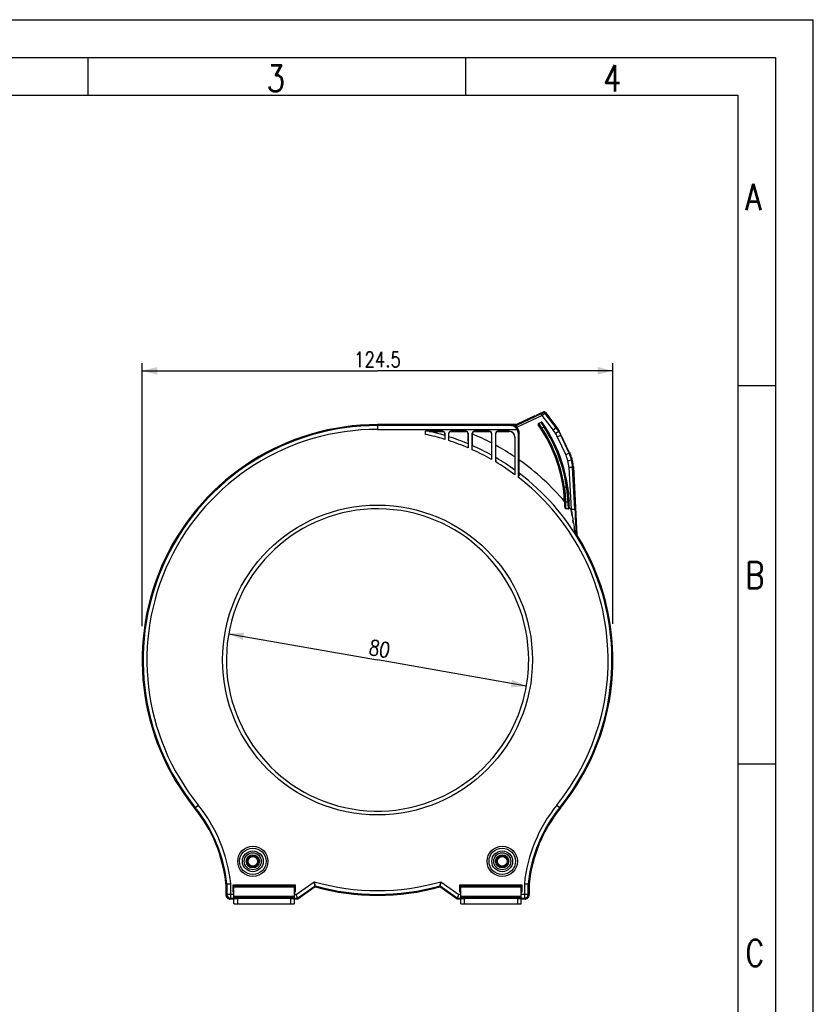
# Model space of a CAD drawing. Header units: millimetres. Extents: x 0 to 210, y 0 to 297.
# Tile 13 of 13: x 105 to 210, y 167 to 297. Entities that reach past the tile are written whole.
import ezdxf

# ---------------------------------------------------------------- set-up
doc = ezdxf.new("R2010")
doc.units = ezdxf.units.MM
doc.header["$LTSCALE"] = 19.36
doc.layers.get('0').update_dxf_attribs({"linetype": 'CONTINUOUS'})
doc.styles.get("Standard").update_dxf_attribs({"font": 'SIMPLEX.SHX', "width": 0.8})
doc.dimstyles.new('DIMSTYLE_1', dxfattribs={"dimtxt": 2, "dimasz": 2, "dimexe": 1, "dimexo": 1, "dimtad": 1, "dimlfac": 2, "dimdsep": 46, "dimtxsty": 'Standard', "dimblk": '_FILLED', "dimblk1": '_FILLED', "dimblk2": '_FILLED', "dimcen": 0.09, "dimazin": 2, "dimtp": 0.01, "dimtm": 0.01, "dimtfac": 1, "dimtmove": 0, "dimatfit": 2, "dimldrblk": '_FILLED', "dimfxl": 0, "dimtolj": 1, "dimarcsym": 0})
doc.dimstyles.new('DIMSTYLE_2', dxfattribs={"dimtxt": 2, "dimasz": 2, "dimexe": 1, "dimexo": 1, "dimgap": 0.5, "dimtad": 1, "dimlfac": 2, "dimdsep": 46, "dimtxsty": 'Standard', "dimblk": '_FILLED', "dimblk1": '_FILLED', "dimblk2": '_FILLED', "dimcen": 0.09, "dimazin": 2, "dimtp": 0.01, "dimtm": 0.01, "dimtfac": 1, "dimtofl": 0, "dimtmove": 0, "dimatfit": 3, "dimldrblk": '_FILLED', "dimfxl": 0, "dimtolj": 1, "dimarcsym": 0})

# ---------------------------------------------------------------- blocks, each defined once
blk = doc.blocks.new('_FILLED')
at = {"color": 0, "linetype": 'ByBlock'}
blk.add_solid([(0, 0), (-1, 0.25), (-1, -0.25)], dxfattribs=at)
blk = doc.blocks.new('*D1')
at = {"color": 8}
for p in [(132.65, 215.75), (172.04, 208.8)]:
    blk.add_line(p, (152.34, 212.28), dxfattribs=at)
at = {"color": 8, "xscale": 2, "yscale": 2, "zscale": 2}
for p, rotation in [((132.65, 215.75), 169.9933149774), ((172.04, 208.8), 349.9933149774)]:
    blk.add_blockref('_FILLED', p, dxfattribs=dict(at, rotation=rotation))
at = {"color": 8, "insert": (152.78, 214.74), "char_height": 2, "width": 3.2, "attachment_point": 2, "rotation": 349.9933, "line_spacing_factor": 0.9}
blk.add_mtext('80', dxfattribs=at)
blk = doc.blocks.new('*D2')
at = {"color": 8}
for p, q in [((121.2, 216.76), (121.2, 251.54)), ((183.49, 217.04), (183.49, 251.54)), ((121.2, 250.54), (152.34, 250.54)), ((183.49, 250.54), (152.34, 250.54))]:
    blk.add_line(p, q, dxfattribs=at)
at = {"color": 8, "xscale": 2, "yscale": 2, "zscale": 2, "rotation": 180}
blk.add_blockref('_FILLED', (121.2, 250.54), dxfattribs=at)
at = {"color": 8, "xscale": 2, "yscale": 2, "zscale": 2}
blk.add_blockref('_FILLED', (183.49, 250.54), dxfattribs=at)
at = {"color": 8, "insert": (152.34, 253.04), "char_height": 2, "width": 8, "attachment_point": 2, "line_spacing_factor": 0.9}
blk.add_mtext('124.5', dxfattribs=at)

msp = doc.modelspace()

# ---------------------------------------------------------------- linework, layer by layer
at = {"color": 7}
for p, q in [((0, 297), (210, 297)), ((210, 0), (210, 297)), ((114, 292), (114, 287)), ((164, 292), (164, 287)), ((25, 287), (200, 287)), ((200, 287), (200, 10)), ((204.9662, 248.5379), (199.9831, 248.5379)), ((174.2467, 245.0793), (173.2697, 244.6237)), ((174.2162, 244.9539), (174.2167, 244.9544)), ((174.2167, 244.9544), (174.2467, 245.0793)), ((174.5493, 245.0067), (174.5193, 244.8818)), ((174.5493, 245.0067), (176.0771, 243.0511)), ((173.9869, 244.8425), (170.7116, 243.3152)), ((170.7626, 243.0632), (174.0926, 244.616)), ((173.25, 244.5413), (170.7975, 243.3977)), ((173.1613, 244.5732), (170.8049, 243.4744)), ((173.2032, 244.5195), (173.1613, 244.5732)), ((173.25, 244.5413), (173.2697, 244.6237)), ((173.986, 243.734), (173.6639, 243.5838)), ((173.9814, 243.7172), (173.6839, 243.5784)), ((173.986, 243.734), (173.9814, 243.7172)), ((173.9869, 244.8425), (174.0926, 244.616)), ((174.0926, 244.616), (175.5969, 242.6905)), ((174.1369, 243.6752), (174.1414, 243.692)), ((174.5193, 244.8818), (174.5183, 244.8808)), ((175.9909, 242.9983), (174.5193, 244.8818)), ((152.3442, 243.2933), (152.3356, 242.7934)), ((152.3356, 242.7934), (170.7937, 242.7934)), ((152.3442, 243.2933), (152.3442, 243.42)), ((170.6884, 243.42), (152.3442, 243.42)), ((170.0867, 243.2933), (152.3442, 243.2933)), ((158.678, 242.1289), (158.678, 242.5371)), ((160.9804, 242.5371), (158.678, 242.5371)), ((160.9607, 242.5174), (160.9804, 242.5371)), ((164.0804, 242.5371), (162.0279, 242.5371)), ((162.0279, 242.5371), (162.0513, 242.5138)), ((164.0542, 242.5109), (164.0804, 242.5371)), ((167.1804, 242.5371), (165.1279, 242.5371)), ((165.1279, 242.5371), (165.1541, 242.5109)), ((165.1541, 242.5109), (167.1542, 242.5109)), ((167.1542, 242.5109), (167.1804, 242.5371)), ((169.7805, 242.5371), (168.2279, 242.5371)), ((168.2279, 242.5371), (168.2541, 242.5109)), ((168.2541, 242.5109), (169.7543, 242.5109)), ((169.7543, 242.5109), (169.7805, 242.5371)), ((170.0867, 243.2933), (170.1086, 243.3152)), ((170.7116, 243.3152), (170.1086, 243.3152)), ((170.7123, 243.4312), (170.6884, 243.42)), ((170.6884, 243.42), (170.7116, 243.3152)), ((170.7975, 243.3977), (170.7123, 243.4312)), ((170.7937, 242.7934), (170.8957, 242.8657)), ((170.8049, 243.4744), (170.8299, 243.4129)), ((173.6144, 243.3989), (173.6343, 243.3936)), ((173.6839, 243.5784), (173.6639, 243.5838)), ((173.9957, 242.877), (174.1004, 242.9453)), ((174.3768, 243.0741), (174.1004, 242.9453)), ((174.3768, 243.0741), (174.4817, 243.1421)), ((175.9909, 242.9983), (175.5969, 242.6905)), ((175.8877, 242.2713), (176.314, 242.5325)), ((176.0771, 243.0511), (175.9909, 242.9983)), ((176.3815, 242.4897), (176.4115, 242.5669)), ((161.2304, 242.2872), (161.2137, 242.2705)), ((161.2304, 242.2872), (161.2304, 241.471)), ((161.778, 241.2986), (161.778, 242.2872)), ((161.7977, 242.2675), (161.778, 242.2872)), ((164.3304, 242.2872), (164.3043, 242.2611)), ((164.3304, 242.2872), (164.3304, 240.3409)), ((164.878, 240.1007), (164.878, 242.2872)), ((164.9042, 242.261), (164.878, 242.2872)), ((164.9042, 242.18), (164.9042, 242.261)), ((167.4304, 242.2872), (167.4042, 242.261)), ((167.4042, 242.261), (167.4042, 241.0022)), ((167.4304, 242.2872), (167.4304, 238.8036)), ((167.978, 238.4846), (167.978, 242.2872)), ((168.0042, 242.261), (167.978, 242.2872)), ((168.0042, 240.6796), (168.0042, 242.261)), ((170.5304, 241.7872), (170.5042, 241.7611)), ((170.5042, 241.7611), (170.5042, 239.15)), ((170.5304, 241.7872), (170.5304, 236.7825)), ((170.9551, 242.2871), (170.9551, 236.4614)), ((170.9551, 242.2871), (171.0801, 242.2871)), ((171.1042, 242.3111), (171.0801, 242.2871)), ((171.0801, 236.7792), (171.0801, 242.2871)), ((171.1042, 238.7346), (171.1042, 242.3111)), ((176.1292, 241.8219), (176.5823, 242.0332)), ((176.1292, 241.8219), (177.2432, 239.433)), ((176.5823, 242.0332), (176.6124, 242.0517)), ((177.6963, 239.6442), (176.5823, 242.0332)), ((176.6124, 242.0517), (177.6573, 239.8107)), ((177.7454, 239.7767), (177.6573, 239.8107)), ((177.7454, 239.7767), (177.7956, 239.669)), ((177.6963, 239.6442), (177.2432, 239.433)), ((177.5311, 238.6199), (178.0161, 238.7409)), ((177.6963, 239.6442), (177.7956, 239.669)), ((177.6586, 237.7669), (178.1578, 237.7931)), ((177.6586, 237.7669), (177.9512, 232.1824)), ((178.2572, 237.8179), (178.1578, 237.7931)), ((178.4505, 232.2085), (178.1578, 237.7931)), ((178.2572, 237.8179), (178.7286, 228.8227)), ((177.0579, 235.1362), (176.9343, 235.1179)), ((177.3631, 235.1362), (177.0579, 235.1362)), ((177.4868, 235.1542), (177.3631, 235.1362)), ((177.2298, 233.2195), (177.5554, 233.2195)), ((177.5952, 232.2771), (177.5284, 232.2771)), ((177.5284, 232.2771), (177.646, 232.2769)), ((178.4505, 232.2085), (177.9512, 232.1824)), ((178.7286, 228.8227), (178.6083, 228.7847)), ((204.9831, 198.5), (200, 198.5)), ((128.1324, 192.6885), (128.6196, 193.0826)), ((176.0688, 193.0826), (176.5559, 192.6885)), ((132.4204, 182.6399), (132.2937, 182.6333)), ((132.2937, 182.6333), (132.2937, 181.1332)), ((132.4204, 182.6399), (132.9203, 182.6658)), ((132.4204, 182.6399), (132.4204, 181.2599)), ((132.9203, 180.76), (132.9203, 182.6658)), ((133.3442, 182.4183), (133.2464, 182.516)), ((133.2464, 182.516), (141.4419, 182.516)), ((133.2464, 181.5705), (133.2464, 182.516)), ((133.3442, 179.9894), (133.3442, 182.4573)), ((141.4419, 182.516), (141.3442, 182.4183)), ((141.3442, 179.9894), (141.3442, 182.4573)), ((141.4419, 182.516), (141.4419, 181.5705)), ((141.5961, 181.2599), (143.9795, 182.9288)), ((160.7089, 182.9288), (163.0922, 181.2599)), ((163.2464, 182.516), (171.4419, 182.516)), ((163.2464, 182.516), (163.3442, 182.4183)), ((163.2464, 181.5705), (163.2464, 182.516)), ((163.3442, 179.9894), (163.3442, 182.4573)), ((171.3442, 182.4183), (171.4419, 182.516)), ((171.3442, 179.9894), (171.3442, 182.4573)), ((171.4419, 182.516), (171.4419, 181.5705)), ((171.768, 182.6658), (171.768, 180.76)), ((171.768, 182.6658), (172.268, 182.6399)), ((172.3947, 182.6333), (172.268, 182.6399)), ((172.268, 181.2599), (172.268, 182.6399)), ((172.3947, 182.6333), (172.3947, 181.1332)), ((132.2937, 181.1332), (132.4204, 181.2599)), ((133.3442, 181.2599), (132.4204, 181.2599)), ((133.2464, 181.5705), (133.3442, 181.6683)), ((133.3442, 181.5705), (133.2464, 181.5705)), ((133.3442, 182.3658), (141.3442, 182.3658)), ((133.3442, 182.237), (141.3442, 182.237)), ((141.4419, 181.5705), (141.3442, 181.6683)), ((141.4419, 181.5705), (141.3442, 181.5705)), ((141.5961, 181.2599), (141.3442, 181.2599)), ((141.7537, 180.76), (141.5961, 181.2599)), ((141.7537, 180.76), (144.0723, 182.3834)), ((144.0961, 182.2454), (141.7937, 180.6333)), ((144.0723, 182.3834), (144.0961, 182.2454)), ((160.5922, 182.2454), (160.6161, 182.3834)), ((162.8947, 180.6333), (160.5922, 182.2454)), ((160.6161, 182.3834), (162.9346, 180.76)), ((162.9346, 180.76), (163.0922, 181.2599)), ((163.3442, 181.2599), (163.0922, 181.2599)), ((163.2464, 181.5705), (163.3442, 181.6683)), ((163.3442, 181.5705), (163.2464, 181.5705)), ((163.3442, 182.3658), (171.3442, 182.3658)), ((163.3442, 182.237), (171.3442, 182.237)), ((171.4419, 181.5705), (171.3442, 181.6683)), ((171.4419, 181.5705), (171.3442, 181.5705)), ((172.268, 181.2599), (171.3442, 181.2599)), ((172.268, 181.2599), (172.3947, 181.1332)), ((132.9203, 180.76), (132.7936, 180.6333)), ((133.3442, 180.6333), (132.7936, 180.6333)), ((132.9203, 180.76), (133.3442, 180.76)), ((141.3442, 180.9746), (133.3442, 180.9746)), ((141.3442, 180.8459), (133.3442, 180.8459)), ((133.5942, 180.82), (137.3442, 180.82)), ((133.5942, 180.7633), (133.5942, 180.82)), ((133.5942, 180.7633), (137.3408, 180.7633)), ((140.8442, 180.7306), (133.8442, 180.7306)), ((133.8442, 179.9807), (133.8442, 180.7306)), ((140.8442, 179.9807), (133.8442, 179.9807)), ((137.3442, 180.82), (137.3442, 180.7633)), ((140.8442, 180.7306), (140.8442, 179.9807)), ((141.3442, 180.76), (141.7537, 180.76)), ((141.7937, 180.6333), (141.3442, 180.6333)), ((141.7537, 180.76), (141.7937, 180.6333)), ((162.9346, 180.76), (162.8947, 180.6333)), ((163.3442, 180.6333), (162.8947, 180.6333)), ((162.9346, 180.76), (163.3442, 180.76)), ((171.3442, 180.9746), (163.3442, 180.9746)), ((171.3442, 180.8459), (163.3442, 180.8459)), ((163.5942, 180.82), (167.3442, 180.82)), ((163.5942, 180.7633), (163.5942, 180.82)), ((163.5942, 180.7633), (167.3408, 180.7633)), ((170.8442, 180.7306), (163.8442, 180.7306)), ((163.8442, 179.9807), (163.8442, 180.7306)), ((170.8442, 179.9807), (163.8442, 179.9807)), ((167.3442, 180.82), (167.3442, 180.7633)), ((170.8442, 180.7306), (170.8442, 179.9807)), ((171.3442, 180.76), (171.768, 180.76)), ((171.8947, 180.6333), (171.3442, 180.6333)), ((171.8947, 180.6333), (171.768, 180.76))]:
    msp.add_line(p, q, dxfattribs=at)
at = {"color": 8}
for p, q in [((20, 292), (205, 292)), ((205, 292), (205, 5)), ((167.9783, 238.6369), (167.9784, 238.6598)), ((167.9784, 238.6597), (167.9783, 238.6368)), ((167.9786, 238.6904), (167.9784, 238.6597)), ((171.1037, 238.3984), (171.104, 238.5638)), ((171.104, 238.5638), (171.1042, 238.7346)), ((171.0992, 237.65), (171.0994, 237.673)), ((171.0994, 237.673), (171.1006, 237.8071)), ((171.0994, 237.673), (171.1006, 237.8068)), ((171.1006, 237.8071), (171.1007, 237.8206)), ((171.1006, 237.8068), (171.1007, 237.8202)), ((177.9512, 232.1824), (178.0298, 231.7465)), ((178.0298, 231.7465), (178.1044, 231.3288)), ((178.1044, 231.3288), (178.1671, 230.9735)), ((178.1044, 231.3288), (178.1671, 230.9736)), ((178.1671, 230.9736), (178.1752, 230.9271)), ((178.1671, 230.9735), (178.1723, 230.9439)), ((178.1723, 230.9439), (178.1752, 230.9271)), ((178.1752, 230.9271), (178.204, 230.7627)), ((178.1752, 230.9271), (178.1817, 230.8902)), ((178.2744, 230.3567), (178.3137, 230.1268)), ((178.2744, 230.3566), (178.3138, 230.1269)), ((178.3137, 230.1268), (178.3428, 229.9561)), ((178.3138, 230.1269), (178.3428, 229.9562)), ((178.3428, 229.9562), (178.345, 229.943)), ((178.3428, 229.9561), (178.345, 229.9429)), ((178.345, 229.943), (178.3543, 229.8883)), ((178.345, 229.9429), (178.3542, 229.8883)), ((178.3542, 229.8883), (178.3722, 229.7815)), ((178.3543, 229.8883), (178.3722, 229.7814)), ((178.4524, 229.2964), (178.4623, 229.2352)), ((178.4525, 229.2962), (178.4624, 229.2351)), ((143.9795, 182.9288), (144.0064, 182.7692)), ((144.0064, 182.7691), (143.9885, 182.8727)), ((144.036, 182.595), (144.0184, 182.6992)), ((144.0185, 182.6991), (144.036, 182.595)), ((144.0486, 182.5215), (144.036, 182.595)), ((160.6421, 182.5352), (160.6179, 182.3936)), ((160.6614, 182.6494), (160.6421, 182.5352)), ((160.6638, 182.6637), (160.6614, 182.6494)), ((160.6753, 182.7304), (160.7089, 182.9288)), ((160.6161, 182.3834), (160.618, 182.3944))]:
    msp.add_line(p, q, dxfattribs=at)
at = {"color": 7}
for centre, radius in [((152.3442, 212.2767), 20.4985), ((135.8442, 185.6333), 2), ((168.8442, 185.6333), 2), ((135.8442, 185.6333), 1.75), ((135.8442, 185.6333), 1.375), ((135.8442, 185.6333), 1.125), ((135.8442, 185.6333), 0.87), ((135.8442, 185.6333), 0.7428), ((168.8442, 185.6333), 1.75), ((168.8442, 185.6333), 1.375), ((168.8442, 185.6333), 1.125), ((168.8442, 185.6333), 0.87), ((168.8442, 185.6333), 0.7428), ((135.8442, 185.6333), 0.6359), ((168.8442, 185.6333), 0.6359)]:
    msp.add_circle(centre, radius, dxfattribs=at)
for centre, radius, start, end in [((174.3212, 244.7272), 0.2498, 37.940513, 114.854262), ((174.3558, 244.8455), 0.258, 112.281864, 115.003663), ((174.3523, 244.8529), 0.2498, 112.187168, 114.998632), ((174.3223, 244.7278), 0.25, 38.015579, 89.994148), ((174.3521, 244.8511), 0.2517, 72.728776, 89.937243), ((174.3518, 244.8517), 0.2511, 52.727831, 72.62023), ((174.3513, 244.8516), 0.2515, 38.052608, 52.648669), ((174.0342, 243.6038), 0.125, 34.788329, 114.983038), ((174.0388, 243.6207), 0.125, 34.804215, 114.999502), ((157.7192, 232.2767), 20, 0.578561, 34.803719), ((152.3442, 212.2767), 31.1433, 90, 218.974092), ((152.3442, 212.2767), 31.0166, 90, 218.974092), ((152.3442, 212.2767), 30.5167, 90.016065, 218.974092), ((152.3442, 212.2767), 31.0166, 73.368159, 77.250108), ((161.763, 511.8435), 269.3272, 269.452483, 269.829314), ((160.9804, 242.2872), 0.2499, 359.996377, 90.003628), ((162.0279, 242.2872), 0.2499, 89.996372, 180.003623), ((164.1532, 1025.0278), 782.5169, 269.8460999, 269.9927517), ((164.0542, 242.2605), 0.2505, 81.135306, 89.990976), ((164.0804, 242.2872), 0.2499, 359.996401, 90.003604), ((164.054, 242.2607), 0.2503, 0.09236, 56.197486), ((165.1279, 242.2872), 0.2499, 89.996396, 180.003599), ((167.1804, 242.2872), 0.2499, 359.996401, 90.003604), ((168.2279, 242.2872), 0.2499, 89.996396, 180.003599), ((169.7803, 241.7871), 0.75, 0.009707, 89.990293), ((170.1068, 242.3117), 0.9974, 359.962935, 48.888704), ((170.0802, 242.2871), 0.8749, 359.998541, 35.361012), ((170.0802, 242.287), 0.9999, 0.001088, 35.362024), ((173.7167, 243.4705), 0.125, 114.994247, 214.987012), ((173.7368, 243.4652), 0.125, 115.026529, 214.9082), ((157.7192, 232.2767), 19.4, 2.83736, 34.98126), ((157.7192, 232.2767), 19.424, 8.411034, 33.074786), ((157.7192, 232.2767), 19.549, 8.411034, 33.074786), ((157.7192, 232.2767), 19.851, 8.282185, 32.951156), ((157.7192, 232.2767), 19.976, 8.282185, 32.951156), ((172.0484, 239.9184), 4.5029, 25.002609, 37.997391), ((172.048, 239.9181), 5.0034, 25.002808, 37.997192), ((152.3442, 212.2767), 30.5167, 73.070742, 78.021041), ((152.3442, 212.2767), 30.5167, 66.872755, 71.992821), ((152.3442, 212.2767), 31.0166, 67.283775, 72.276125), ((152.3442, 212.2767), 32.4339, 62.333194, 67.216558), ((152.3442, 212.2767), 30.5167, 60.372564, 65.749936), ((152.3442, 212.2767), 31.0166, 60.914538, 66.147946), ((152.3442, 212.2767), 32.4339, 55.950563, 61.129722), ((152.3442, 212.2767), 30.5167, 53.420195, 59.182608), ((152.3442, 212.2767), 31.0166, 54.122087, 59.713593), ((152.3442, 212.2767), 32.4339, 40.25926, 54.661409), ((173.1556, 237.528), 4.5096, 14.012657, 24.987375), ((173.1551, 237.5299), 4.5096, 3.012625, 13.987343), ((173.1544, 237.5276), 5.0109, 14.012653, 24.987034), ((173.2587, 237.5539), 5.0057, 17.674606, 24.995295), ((173.1539, 237.5297), 5.0109, 3.012966, 13.987347), ((173.2694, 237.5575), 4.9944, 16.362652, 17.671748), ((173.2668, 237.5568), 4.9971, 15.226582, 16.362661), ((173.2655, 237.5564), 4.9985, 12.773423, 15.226573), ((173.2668, 237.5567), 4.9971, 11.637381, 12.773413), ((173.2695, 237.5573), 4.9944, 10.328245, 11.63739), ((173.2583, 237.5555), 5.0057, 3.004702, 10.325384), ((152.3442, 212.2767), 30.5167, 321.025908, 52.420472), ((152.3442, 212.2767), 31.0166, 321.025908, 52.823731), ((151.886, 231.6126), 25.7197, 3.582095, 7.874384), ((155.8441, 232.1842), 21.2773, 0.899597, 2.836131), ((157.7128, 232.5597), 19.406, 359.877629, 2.164928), ((157.7125, 232.4799), 19.5313, 359.57257, 2.170239), ((157.7122, 231.9085), 19.8865, 1.062162, 3.779904), ((157.7123, 231.9884), 20.0113, 1.296164, 3.77475), ((152.3442, 212.2767), 19.9986, 0, 347.13071), ((177.5968, 227.3747), 4.9025, 89.42445, 90.018277), ((152.3442, 212.2767), 32.4339, 37.859743, 38.525683), ((159.3403, 232.2931), 18.3788, 0.461276, 0.578565), ((152.3442, 212.2767), 31.1433, 321.025908, 32.09236), ((130.7898, 227.2612), 47.8428, 1.824804, 2.221615), ((113.2316, 180.6333), 19.7933, 5.893935, 38.974092), ((191.4567, 180.6333), 19.7933, 141.025908, 174.106065), ((113.2316, 180.6333), 19.1667, 5.989593, 38.974092), ((113.2316, 180.6333), 19.2934, 5.969876, 38.974092), ((191.4567, 180.6333), 19.2934, 141.025908, 174.030124), ((191.4567, 180.6333), 19.1667, 141.025908, 174.010407), ((152.3442, 212.2767), 30.5167, 254.091508, 285.908492), ((132.7971, 181.1339), 0.5034, 180.076357, 195.106354), ((132.9205, 181.2601), 0.5001, 180.02102, 269.978789), ((152.3442, 212.2767), 31.0166, 254.532468, 285.467532), ((152.3442, 212.2767), 31.1433, 254.64241, 285.35759), ((171.7679, 181.2601), 0.5001, 270.02102, 359.978789), ((171.8912, 181.1339), 0.5034, 344.893647, 359.923643), ((132.7933, 181.1329), 0.4995, 195.109692, 254.890839), ((132.7943, 181.1367), 0.5034, 254.893648, 269.923646), ((171.8941, 181.1367), 0.5034, 270.076354, 285.106352), ((171.8951, 181.1329), 0.4995, 285.109161, 344.890308)]:
    msp.add_arc(centre, radius, start, end, dxfattribs=at)
at = {"color": 8}
for centre, radius, start, end in [((170.0994, 242.3273), 0.988, 85.027741, 89.467266), ((170.1002, 242.3358), 0.9795, 85.033052, 89.510422), ((170.1001, 242.3349), 0.9804, 84.272674, 85.031575), ((170.0979, 242.3157), 0.9996, 64.860496, 84.996434), ((170.0925, 242.3028), 1.0136, 61.455241, 64.897389), ((170.084, 242.2885), 1.0302, 51.898681, 61.417078), ((170.0836, 242.2873), 1.0314, 49.993175, 51.922091), ((169.7437, 241.8308), 1.6001, 50.18775, 51.182934), ((170.0921, 242.2976), 1.0181, 48.944198, 49.991846), ((212.1505, 238.4679), 44.1725, 179.780843, 179.978395), ((191.4657, 238.5101), 23.4878, 179.690912, 180.062189), ((59.8532, 238.7166), 111.251, 359.872955, 0.009245), ((149.9514, 237.6477), 21.1459, 358.618871, 358.913286), ((140.0601, 237.8426), 31.0391, 358.899858, 359.0372), ((134.3257, 237.8717), 36.7733, 359.025677, 359.142101), ((109.2412, 238.3019), 61.8614, 359.091571, 359.396255), ((123.4411, 238.1136), 47.6603, 359.0472, 359.442684), ((68.9555, 238.6379), 102.1485, 359.54136, 359.865687), ((177.3357, 232.5221), 0.2168, 196.591452, 198.998802), ((177.3396, 232.5235), 0.2209, 199.002138, 205.381335), ((15.3578, 202.6337), 165.2566, 10.146604, 10.300167), ((-32.5586, 193.9623), 213.9512, 10.058281, 10.171894), ((4.1502, 200.381), 176.6855, 9.767753, 9.901401), ((57.8053, 209.5531), 122.2521, 9.386727, 9.524221), ((76.1526, 212.6217), 103.6499, 9.367272, 9.529431), ((116.2767, 219.2054), 62.9893, 9.218452, 9.399011), ((103.6853, 217.17), 75.7441, 9.212519, 9.362463), ((152.3442, 212.2767), 19.9986, 347.13071, 360), ((148.3811, 183.6099), 4.454, 188.796448, 189.527502), ((160.0515, 185.4878), 16.2738, 189.616472, 189.75513), ((125.5928, 179.5714), 18.6892, 9.634166, 9.851672), ((137.059, 181.4957), 7.0627, 9.810257, 10.067776), ((66.0688, 198.6149), 95.9305, 350.265301, 350.428559), ((168.3367, 181.3697), 7.7812, 169.929113, 170.426362)]:
    msp.add_arc(centre, radius, start, end, dxfattribs=at)
at = {"color": 7}
for centre, major_axis, ratio, start_param, end_param in [((165.1542, 242.2609), (0.1768, -0.1768), 0.99969546, 2.35634678, 3.92683852), ((167.1541, 242.2609), (0.1768, 0.1768), 0.99969546, -0.78524587, 0.78524588), ((168.2542, 242.2609), (0.1768, -0.1768), 0.99969546, 2.35634678, 3.92683852), ((169.7541, 241.7608), (0.5305, 0.5305), 0.99969546, -0.78524587, 0.78524587), ((172.1364, 239.9725), (4.2639, 2.6129), 0.99984572, -0.00433179, 0.11342905), ((172.1364, 239.9725), (-4.2639, -2.6129), 0.99984572, 9.42044617, 9.53820701), ((172.1564, 239.9848), (-2.3609, 4.4079), 0.98228239, -1.62719824, -1.52812977)]:
    msp.add_ellipse(centre, major_axis=major_axis, ratio=ratio, start_param=start_param, end_param=end_param, dxfattribs=at)
for points, knots in [([(173.9869, 244.8425), (174.0152, 244.8557), (174.0676, 244.8805), (174.1372, 244.9131), (174.1847, 244.938), (174.2098, 244.9489), (174.2162, 244.9539)], [0, 0, 0, 0, 0.36678601, 0.68251166, 0.90370644, 1, 1, 1, 1]), ([(174.3224, 244.9778), (174.313, 244.9778), (174.2768, 244.9757), (174.241, 244.9658), (174.2167, 244.9544)], [0, 0, 0, 0, 0.25934229, 1, 1, 1, 1]), ([(174.3768, 243.0741), (174.3513, 243.1155), (174.3013, 243.1964), (174.2285, 243.3138), (174.161, 243.4221), (174.1015, 243.5175), (174.0581, 243.5873), (174.0293, 243.6342), (174.0125, 243.6617), (173.9995, 243.6837), (173.9894, 243.7001), (173.9848, 243.7104), (173.9811, 243.7156), (173.9814, 243.7172)], [0, 0, 0, 0, 0.19292595, 0.377974, 0.54916468, 0.69966196, 0.82481005, 0.87575174, 0.91844126, 0.95276596, 0.97780165, 0.99355477, 1, 1, 1, 1]), ([(174.5183, 244.8808), (174.5055, 244.8708), (174.4596, 244.8436), (174.3706, 244.7863), (174.2418, 244.7076), (174.1448, 244.6479), (174.0926, 244.616)], [0, 0, 0, 0, 0.09695612, 0.31842708, 0.63392821, 1, 1, 1, 1]), ([(174.1369, 243.6752), (174.1366, 243.6739), (174.1397, 243.6694), (174.1437, 243.6609), (174.1524, 243.6472), (174.1693, 243.6199), (174.1986, 243.5749), (174.2414, 243.5095), (174.2934, 243.4304), (174.3746, 243.3066), (174.4382, 243.2092), (174.4817, 243.1421)], [0, 0, 0, 0, 0.00643224, 0.02214778, 0.04715049, 0.08145154, 0.17506581, 0.30023056, 0.45076304, 0.62199173, 1, 1, 1, 1]), ([(160.9607, 242.5174), (160.9977, 242.5173), (161.071, 242.5003), (161.1759, 242.4207), (161.2125, 242.3268), (161.2137, 242.2705)], [0, 0, 0, 0, 0.28784253, 0.56233263, 1, 1, 1, 1]), ([(161.7977, 242.2675), (161.7985, 242.3266), (161.8498, 242.4573), (161.9831, 242.5139), (162.0513, 242.5138)], [0, 0, 0, 0, 0.46444301, 1, 1, 1, 1]), ([(170.0867, 243.2933), (170.235, 243.2918), (170.5517, 243.2157), (170.8, 243.0006), (170.8957, 242.8657)], [0, 0, 0, 0, 0.47288259, 1, 1, 1, 1]), ([(170.7937, 242.7934), (170.7153, 242.9407), (170.558, 243.1341), (170.2858, 243.2694), (170.1515, 243.2923), (170.0867, 243.2933)], [0, 0, 0, 0, 0.55490839, 0.78466993, 1, 1, 1, 1]), ([(170.7116, 243.3152), (170.7116, 243.3133), (170.7139, 243.3064), (170.7165, 243.2916), (170.7221, 243.2682), (170.732, 243.223), (170.7471, 243.1545), (170.7605, 243.0966), (170.767, 243.0653)], [0, 0, 0, 0, 0.02281794, 0.08286741, 0.17784807, 0.30341052, 0.62535599, 1, 1, 1, 1]), ([(173.6343, 243.3936), (173.6357, 243.3932), (173.6389, 243.3888), (173.6458, 243.3816), (173.6557, 243.3686), (173.6755, 243.3429), (173.7071, 243.2997), (173.7525, 243.2365), (173.8062, 243.1597), (173.8891, 243.0388), (173.9526, 242.9432), (173.9957, 242.877)], [0, 0, 0, 0, 0.00703788, 0.02353541, 0.04922686, 0.08368727, 0.17847006, 0.30311149, 0.45419966, 0.62429899, 1, 1, 1, 1]), ([(173.6839, 243.5784), (173.6856, 243.5778), (173.689, 243.5725), (173.6969, 243.5635), (173.7081, 243.5475), (173.7308, 243.5158), (173.767, 243.4628), (173.8192, 243.3852), (173.8812, 243.291), (173.9769, 243.143), (174.0504, 243.0261), (174.1004, 242.9453)], [0, 0, 0, 0, 0.00689085, 0.02327955, 0.04887753, 0.08325693, 0.17791519, 0.30249514, 0.45359964, 0.62380472, 1, 1, 1, 1]), ([(161.2137, 242.2705), (161.2142, 242.2424), (161.2163, 242.1508), (161.2188, 242.0592), (161.2218, 241.9957)], [0, 0, 0, 0, 0.30624431, 1, 1, 1, 1]), ([(161.7866, 241.8211), (161.7878, 241.8473), (161.7934, 241.9961), (161.7959, 242.1449), (161.7977, 242.2675)], [0, 0, 0, 0, 0.17638264, 1, 1, 1, 1]), ([(164.3043, 242.2611), (164.3048, 241.9847), (164.3067, 241.6004), (164.3139, 241.1424), (164.3184, 240.961), (164.3218, 240.8873)], [0, 0, 0, 0, 0.60364547, 0.83907965, 1, 1, 1, 1]), ([(164.8866, 240.6443), (164.8904, 240.7256), (164.8951, 240.9287), (164.9026, 241.4406), (164.9042, 241.8712), (164.9042, 242.18)], [0, 0, 0, 0, 0.15895905, 0.39684388, 1, 1, 1, 1]), ([(167.4042, 241.0022), (167.4042, 240.6812), (167.4057, 240.2304), (167.4131, 239.6903), (167.4179, 239.4713), (167.4218, 239.382)], [0, 0, 0, 0, 0.59436517, 0.83458576, 1, 1, 1, 1]), ([(167.9866, 239.06), (167.9905, 239.1482), (167.9952, 239.3662), (168.0027, 239.9061), (168.0042, 240.3577), (168.0042, 240.6796)], [0, 0, 0, 0, 0.16340272, 0.40392778, 1, 1, 1, 1]), ([(170.5042, 239.15), (170.5042, 238.8103), (170.5057, 238.3294), (170.513, 237.749), (170.5178, 237.5081), (170.5218, 237.4085)], [0, 0, 0, 0, 0.58509994, 0.82825226, 1, 1, 1, 1]), ([(171.0801, 236.7792), (171.0795, 236.7253), (171.0424, 236.6127), (170.9852, 236.5142), (170.9551, 236.4614)], [0, 0, 0, 0, 0.47031056, 1, 1, 1, 1]), ([(176.9343, 235.1179), (176.9584, 234.9549), (177.0392, 234.349), (177.0882, 233.7389), (177.105, 233.2928)], [0, 0, 0, 0, 0.26963356, 1, 1, 1, 1]), ([(177.0579, 235.1362), (177.0822, 234.965), (177.1635, 234.3285), (177.2128, 233.6879), (177.2298, 233.2195)], [0, 0, 0, 0, 0.26954261, 1, 1, 1, 1]), ([(177.4868, 235.1542), (177.5109, 234.9888), (177.5934, 234.3746), (177.6504, 233.7572), (177.6802, 233.3058)], [0, 0, 0, 0, 0.26984633, 1, 1, 1, 1]), ([(177.2298, 233.2195), (177.2147, 233.2192), (177.1847, 233.2226), (177.1359, 233.2384), (177.1066, 233.271), (177.105, 233.2928)], [0, 0, 0, 0, 0.29204473, 0.5762649, 1, 1, 1, 1]), ([(177.5554, 233.2195), (177.5711, 233.2201), (177.6025, 233.2254), (177.6523, 233.246), (177.6809, 233.2829), (177.6802, 233.3058)], [0, 0, 0, 0, 0.28871822, 0.57761734, 1, 1, 1, 1]), ([(177.646, 232.2769), (177.6597, 232.2842), (177.7061, 232.3281), (177.7189, 232.3949), (177.7185, 232.441)], [0, 0, 0, 0, 0.25182977, 1, 1, 1, 1]), ([(178.4505, 232.2085), (178.4787, 231.6706), (178.5302, 230.6398), (178.5776, 229.6088), (178.5966, 229.1158)], [0, 0, 0, 0, 0.52198065, 1, 1, 1, 1]), ([(178.5099, 228.9316), (178.5252, 228.9076), (178.5465, 228.8742), (178.5724, 228.8345), (178.5861, 228.814), (178.5956, 228.8003), (178.6021, 228.791), (178.6057, 228.7872), (178.6077, 228.7844), (178.6083, 228.7847)], [0, 0, 0, 0, 0.48164918, 0.6698278, 0.80552467, 0.89780071, 0.95634885, 0.98862485, 1, 1, 1, 1]), ([(133.3442, 180.8244), (133.3442, 180.8243), (133.3447, 180.8241), (133.3461, 180.8238), (133.3498, 180.8235), (133.3557, 180.8231), (133.364, 180.8227), (133.3744, 180.8223), (133.387, 180.822), (133.4015, 180.8216), (133.4245, 180.8212), (133.4571, 180.8207), (133.4997, 180.8203), (133.546, 180.8201), (133.5779, 180.82), (133.5942, 180.82)], [0, 0, 0, 0, 0.00147963, 0.00519347, 0.01967884, 0.04356093, 0.07664868, 0.11859804, 0.16903839, 0.22747687, 0.29334203, 0.44480519, 0.61754391, 0.80510326, 1, 1, 1, 1]), ([(133.5942, 180.7633), (133.5779, 180.7633), (133.546, 180.7633), (133.4997, 180.763), (133.4571, 180.7626), (133.4245, 180.7622), (133.4015, 180.7618), (133.387, 180.7614), (133.3744, 180.7611), (133.364, 180.7607), (133.3557, 180.7603), (133.3498, 180.7599), (133.3461, 180.7596), (133.3447, 180.7593), (133.3442, 180.7591), (133.3442, 180.759)], [0, 0, 0, 0, 0.19489669, 0.38245602, 0.55519474, 0.70665792, 0.77252309, 0.83096158, 0.88140193, 0.9233513, 0.95643906, 0.98032115, 0.99480653, 0.99852037, 1, 1, 1, 1]), ([(133.3442, 180.7393), (133.3442, 180.7391), (133.3453, 180.7387), (133.3469, 180.7384), (133.35, 180.738), (133.3563, 180.7374), (133.3672, 180.7367), (133.3837, 180.7359), (133.4046, 180.7351), (133.4298, 180.7344), (133.4589, 180.7337), (133.5049, 180.7329), (133.5699, 180.732), (133.6553, 180.7312), (133.7479, 180.7307), (133.8117, 180.7306), (133.8442, 180.7306)], [0, 0, 0, 0, 0.00147877, 0.00518989, 0.01125294, 0.01967678, 0.04356663, 0.07664341, 0.11860046, 0.16904276, 0.22747317, 0.29334786, 0.44480161, 0.6175624, 0.80505935, 1, 1, 1, 1]), ([(133.8442, 179.9807), (133.8117, 179.9807), (133.7479, 179.9808), (133.6553, 179.9813), (133.5699, 179.9821), (133.5049, 179.983), (133.4589, 179.9839), (133.4298, 179.9845), (133.4046, 179.9853), (133.3837, 179.986), (133.3672, 179.9868), (133.3563, 179.9875), (133.35, 179.9881), (133.3469, 179.9885), (133.3453, 179.9888), (133.3442, 179.9892), (133.3442, 179.9894)], [0, 0, 0, 0, 0.19494065, 0.3824376, 0.55519839, 0.70665214, 0.77252683, 0.83095724, 0.88139954, 0.92335659, 0.95643337, 0.98032322, 0.98874706, 0.99481011, 0.99852123, 1, 1, 1, 1]), ([(137.3408, 180.7633), (137.4466, 180.7633), (137.6543, 180.7637), (137.9557, 180.7652), (138.1942, 180.7674), (138.3703, 180.7696), (138.4883, 180.7715), (138.5953, 180.7735), (138.6903, 180.7757), (138.7722, 180.7781), (138.832, 180.7802), (138.8727, 180.782), (138.8978, 180.7833), (138.9191, 180.7846), (138.9366, 180.786), (138.9501, 180.7873), (138.9604, 180.7886), (138.9655, 180.7898), (138.9692, 180.7909), (138.9692, 180.7917)], [0, 0, 0, 0, 0.19485247, 0.38226949, 0.55505026, 0.63383882, 0.70652928, 0.77242226, 0.83087967, 0.88134196, 0.92331864, 0.94099844, 0.9564159, 0.96953019, 0.9803133, 0.98874664, 0.99481586, 0.99852405, 1, 1, 1, 1]), ([(138.9692, 180.7917), (138.9692, 180.7925), (138.9656, 180.7936), (138.9604, 180.7947), (138.9502, 180.7961), (138.9367, 180.7974), (138.9192, 180.7987), (138.898, 180.8), (138.8729, 180.8013), (138.8323, 180.8031), (138.7727, 180.8053), (138.691, 180.8076), (138.5963, 180.8098), (138.4895, 180.8119), (138.3717, 180.8137), (138.196, 180.816), (137.9581, 180.8181), (137.6571, 180.8197), (137.4498, 180.82), (137.3442, 180.82)], [0, 0, 0, 0, 0.00147568, 0.00518215, 0.01124817, 0.01967683, 0.03045406, 0.04356152, 0.05897096, 0.07664172, 0.11859837, 0.16903855, 0.22747367, 0.29334551, 0.36601818, 0.44479409, 0.61757389, 0.80503714, 1, 1, 1, 1]), ([(140.8442, 180.7306), (140.8767, 180.7306), (140.9405, 180.7307), (141.0331, 180.7312), (141.1184, 180.732), (141.1835, 180.7329), (141.2294, 180.7337), (141.2586, 180.7344), (141.2837, 180.7351), (141.3046, 180.7359), (141.3211, 180.7367), (141.332, 180.7374), (141.3383, 180.738), (141.3415, 180.7384), (141.3431, 180.7387), (141.3442, 180.7391), (141.3442, 180.7393)], [0, 0, 0, 0, 0.19494065, 0.3824376, 0.55519839, 0.70665214, 0.77252683, 0.83095724, 0.88139954, 0.92335659, 0.95643337, 0.98032322, 0.98874706, 0.99481011, 0.99852123, 1, 1, 1, 1]), ([(141.3442, 179.9894), (141.3442, 179.9892), (141.3431, 179.9888), (141.3415, 179.9885), (141.3383, 179.9881), (141.332, 179.9875), (141.3211, 179.9868), (141.3046, 179.986), (141.2837, 179.9853), (141.2586, 179.9845), (141.2294, 179.9839), (141.1835, 179.983), (141.1184, 179.9821), (141.0331, 179.9813), (140.9405, 179.9808), (140.8767, 179.9807), (140.8442, 179.9807)], [0, 0, 0, 0, 0.00147877, 0.00518989, 0.01125294, 0.01967678, 0.04356663, 0.07664341, 0.11860046, 0.16904276, 0.22747317, 0.29334786, 0.44480161, 0.6175624, 0.80505935, 1, 1, 1, 1]), ([(163.3442, 180.8244), (163.3442, 180.8243), (163.3447, 180.8241), (163.3461, 180.8238), (163.3498, 180.8235), (163.3557, 180.8231), (163.364, 180.8227), (163.3744, 180.8223), (163.387, 180.822), (163.4015, 180.8216), (163.4245, 180.8212), (163.4571, 180.8207), (163.4997, 180.8203), (163.546, 180.8201), (163.5779, 180.82), (163.5942, 180.82)], [0, 0, 0, 0, 0.00147963, 0.00519347, 0.01967884, 0.04356093, 0.07664868, 0.11859804, 0.16903839, 0.22747687, 0.29334203, 0.44480519, 0.61754391, 0.80510326, 1, 1, 1, 1]), ([(163.5942, 180.7633), (163.5779, 180.7633), (163.546, 180.7633), (163.4997, 180.763), (163.4571, 180.7626), (163.4245, 180.7622), (163.4015, 180.7618), (163.387, 180.7614), (163.3744, 180.7611), (163.364, 180.7607), (163.3557, 180.7603), (163.3498, 180.7599), (163.3461, 180.7596), (163.3447, 180.7593), (163.3442, 180.7591), (163.3442, 180.759)], [0, 0, 0, 0, 0.19489669, 0.38245602, 0.55519474, 0.70665792, 0.77252309, 0.83096158, 0.88140193, 0.9233513, 0.95643906, 0.98032115, 0.99480653, 0.99852037, 1, 1, 1, 1]), ([(163.3442, 180.7393), (163.3442, 180.7391), (163.3453, 180.7387), (163.3469, 180.7384), (163.35, 180.738), (163.3563, 180.7374), (163.3672, 180.7367), (163.3837, 180.7359), (163.4046, 180.7351), (163.4298, 180.7344), (163.4589, 180.7337), (163.5049, 180.7329), (163.5699, 180.732), (163.6553, 180.7312), (163.7479, 180.7307), (163.8117, 180.7306), (163.8442, 180.7306)], [0, 0, 0, 0, 0.00147877, 0.00518989, 0.01125294, 0.01967678, 0.04356663, 0.07664341, 0.11860046, 0.16904276, 0.22747317, 0.29334786, 0.44480161, 0.6175624, 0.80505935, 1, 1, 1, 1]), ([(163.8442, 179.9807), (163.8117, 179.9807), (163.7479, 179.9808), (163.6553, 179.9813), (163.5699, 179.9821), (163.5049, 179.983), (163.4589, 179.9839), (163.4298, 179.9845), (163.4046, 179.9853), (163.3837, 179.986), (163.3672, 179.9868), (163.3563, 179.9875), (163.35, 179.9881), (163.3469, 179.9885), (163.3453, 179.9888), (163.3442, 179.9892), (163.3442, 179.9894)], [0, 0, 0, 0, 0.19494065, 0.3824376, 0.55519839, 0.70665214, 0.77252683, 0.83095724, 0.88139954, 0.92335659, 0.95643337, 0.98032322, 0.98874706, 0.99481011, 0.99852123, 1, 1, 1, 1]), ([(167.3408, 180.7633), (167.4466, 180.7633), (167.6543, 180.7637), (167.9557, 180.7652), (168.1942, 180.7674), (168.3703, 180.7696), (168.4883, 180.7715), (168.5953, 180.7735), (168.6903, 180.7757), (168.7722, 180.7781), (168.832, 180.7802), (168.8727, 180.782), (168.8978, 180.7833), (168.9191, 180.7846), (168.9366, 180.786), (168.9501, 180.7873), (168.9604, 180.7886), (168.9655, 180.7898), (168.9692, 180.7909), (168.9692, 180.7917)], [0, 0, 0, 0, 0.19485247, 0.38226949, 0.55505026, 0.63383882, 0.70652928, 0.77242226, 0.83087967, 0.88134196, 0.92331864, 0.94099844, 0.9564159, 0.96953019, 0.9803133, 0.98874664, 0.99481586, 0.99852405, 1, 1, 1, 1]), ([(168.9692, 180.7917), (168.9692, 180.7925), (168.9656, 180.7936), (168.9604, 180.7947), (168.9502, 180.7961), (168.9367, 180.7974), (168.9192, 180.7987), (168.898, 180.8), (168.8729, 180.8013), (168.8323, 180.8031), (168.7727, 180.8053), (168.691, 180.8076), (168.5963, 180.8098), (168.4895, 180.8119), (168.3717, 180.8137), (168.196, 180.816), (167.9581, 180.8181), (167.6571, 180.8197), (167.4498, 180.82), (167.3442, 180.82)], [0, 0, 0, 0, 0.00147568, 0.00518215, 0.01124817, 0.01967683, 0.03045406, 0.04356152, 0.05897096, 0.07664172, 0.11859837, 0.16903855, 0.22747367, 0.29334551, 0.36601818, 0.44479409, 0.61757389, 0.80503714, 1, 1, 1, 1]), ([(170.8442, 180.7306), (170.8767, 180.7306), (170.9405, 180.7307), (171.0331, 180.7312), (171.1184, 180.732), (171.1835, 180.7329), (171.2294, 180.7337), (171.2586, 180.7344), (171.2837, 180.7351), (171.3046, 180.7359), (171.3211, 180.7367), (171.332, 180.7374), (171.3383, 180.738), (171.3415, 180.7384), (171.3431, 180.7387), (171.3442, 180.7391), (171.3442, 180.7393)], [0, 0, 0, 0, 0.19494065, 0.3824376, 0.55519839, 0.70665214, 0.77252683, 0.83095724, 0.88139954, 0.92335659, 0.95643337, 0.98032322, 0.98874706, 0.99481011, 0.99852123, 1, 1, 1, 1]), ([(171.3442, 179.9894), (171.3442, 179.9892), (171.3431, 179.9888), (171.3415, 179.9885), (171.3383, 179.9881), (171.332, 179.9875), (171.3211, 179.9868), (171.3046, 179.986), (171.2837, 179.9853), (171.2586, 179.9845), (171.2294, 179.9839), (171.1835, 179.983), (171.1184, 179.9821), (171.0331, 179.9813), (170.9405, 179.9808), (170.8767, 179.9807), (170.8442, 179.9807)], [0, 0, 0, 0, 0.00147877, 0.00518989, 0.01125294, 0.01967678, 0.04356663, 0.07664341, 0.11860046, 0.16904276, 0.22747317, 0.29334786, 0.44480161, 0.6175624, 0.80505935, 1, 1, 1, 1])]:
    msp.add_open_spline(points, degree=3, knots=knots, dxfattribs=at)
for points in [[(174.2579, 245.0842), (174.2876, 245.0964), (174.3203, 245.1027), (174.3523, 245.1027)], [(174.3523, 245.1027), (174.3203, 245.1027), (174.2876, 245.0963), (174.2579, 245.0842)], [(164.1933, 242.4687), (164.1634, 242.4887), (164.1283, 242.5024), (164.0928, 242.508)], [(177.2433, 232.3342), (177.3375, 232.3112), (177.4326, 232.2919), (177.5284, 232.2771)]]:
    msp.add_open_spline(points, degree=3, dxfattribs=at)
at = {"color": 8}
for points, knots in [([(170.198, 243.3104), (170.2308, 243.3071), (170.3642, 243.2868), (170.4939, 243.2399), (170.5828, 243.19)], [0, 0, 0, 0, 0.24422731, 1, 1, 1, 1]), ([(170.5828, 243.19), (170.597, 243.182), (170.654, 243.148), (170.7078, 243.1088), (170.7467, 243.0775)], [0, 0, 0, 0, 0.24658824, 1, 1, 1, 1]), ([(171.1007, 237.8206), (171.1011, 237.8727), (171.1026, 238.0892), (171.104, 238.3057), (171.1039, 238.47)], [0, 0, 0, 0, 0.2408775, 1, 1, 1, 1]), ([(171.0912, 237.1387), (171.0914, 237.1472), (171.0925, 237.1831), (171.0932, 237.219), (171.0936, 237.2464)], [0, 0, 0, 0, 0.23605669, 1, 1, 1, 1]), ([(177.14, 232.4288), (177.1553, 232.3965), (177.1872, 232.3557), (177.2318, 232.3373), (177.2433, 232.3342)], [0, 0, 0, 0, 0.74969145, 1, 1, 1, 1]), ([(178.1817, 230.8902), (178.1897, 230.8454), (178.2212, 230.6677), (178.2516, 230.4898), (178.2744, 230.3567)], [0, 0, 0, 0, 0.25180221, 1, 1, 1, 1]), ([(178.4623, 229.2352), (178.4667, 229.2076), (178.4829, 229.1064), (178.4988, 229.0052), (178.5099, 228.9316)], [0, 0, 0, 0, 0.27321134, 1, 1, 1, 1]), ([(178.4624, 229.2351), (178.4667, 229.2079), (178.4827, 229.1068), (178.4981, 229.0055), (178.5099, 228.9316)], [0, 0, 0, 0, 0.26915221, 1, 1, 1, 1]), ([(144.036, 182.595), (144.0408, 182.5666), (144.0526, 182.496), (144.0658, 182.4257), (144.0723, 182.3834)], [0, 0, 0, 0, 0.40259251, 1, 1, 1, 1]), ([(144.0723, 182.3834), (144.0712, 182.3963), (144.0606, 182.442), (144.0543, 182.4882), (144.0486, 182.5215)], [0, 0, 0, 0, 0.27679909, 1, 1, 1, 1]), ([(160.7089, 182.9288), (160.7055, 182.9059), (160.6913, 182.8174), (160.6751, 182.7293), (160.6638, 182.6637)], [0, 0, 0, 0, 0.25764779, 1, 1, 1, 1]), ([(160.6179, 182.3936), (160.6177, 182.3922), (160.617, 182.3889), (160.6167, 182.3854), (160.6161, 182.3834)], [0, 0, 0, 0, 0.4060176, 1, 1, 1, 1])]:
    msp.add_open_spline(points, degree=3, knots=knots, dxfattribs=at)
for points in [[(177.1188, 232.5183), (177.1199, 232.4957), (177.1235, 232.473), (177.1307, 232.4516)], [(177.1188, 232.5183), (177.1191, 232.4987), (177.1223, 232.479), (177.1279, 232.4602)], [(177.1307, 232.4516), (177.1394, 232.4258), (177.1534, 232.4013), (177.1713, 232.3808)], [(177.1713, 232.3808), (177.1867, 232.3632), (177.2062, 232.348), (177.2279, 232.3392)], [(177.2279, 232.3392), (177.2329, 232.3372), (177.238, 232.3355), (177.2433, 232.3342)]]:
    msp.add_open_spline(points, degree=3, dxfattribs=at)

# ---------------------------------------------------------------- texts
at = {"color": 8, "char_height": 3.5, "width": 2.8, "attachment_point": 1, "line_spacing_factor": 0.9}
for s, insert in [('3', (137.6808, 291)), ('4', (182.2005, 291)), ('A', (200.9831, 275.2922)), ('B', (201, 225.2543)), ('C', (201, 175.2543))]:
    msp.add_mtext(s, dxfattribs=dict(at, insert=insert))

# ---------------------------------------------------------------- dimensions: what is measured, and where the dimension line sits
at = {"color": 8}
dim = msp.add_linear_dim(base=(121.2008, 250.5396), p1=(183.4875, 216.0431), p2=(121.2008, 215.7615), angle=180, dimstyle='DIMSTYLE_2', dxfattribs=at)
dim.commit()
dim.dimension.update_dxf_attribs({"geometry": '*D2', "text_midpoint": (152.5942, 250.5396), "dimtype": 160})
dim = msp.add_diameter_dim_2p(p1=(172.0385, 208.8017), p2=(132.6498, 215.7517), dimstyle='DIMSTYLE_1', override={"dimpost": '<>'}, dxfattribs=at)
dim.commit()
dim.dimension.update_dxf_attribs({"geometry": '*D1', "text_midpoint": (152.5556, 213.7626), "dimtype": 163})

doc.saveas('drawing.dxf')
